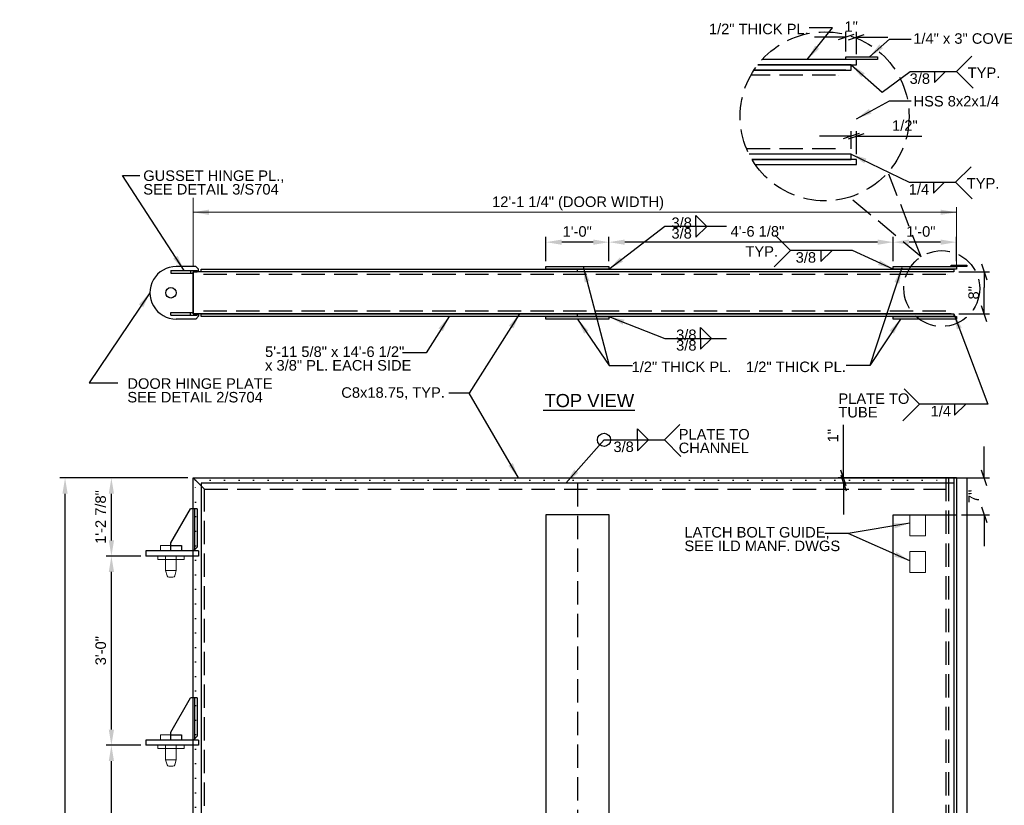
# Model space of a CAD drawing. Header units: inches. Extents: x 550 to 1010, y -290 to 19.
# Tile 2 of 5: x 550 to 737, y -131 to 19. Entities that reach past the tile are written whole.
import ezdxf
from ezdxf.enums import TextEntityAlignment as Align

# ---------------------------------------------------------------- set-up
doc = ezdxf.new("R2010")
doc.units = ezdxf.units.IN
doc.header["$LTSCALE"] = 10
doc.header["$MEASUREMENT"] = 0
doc.linetypes.add('DGN Style 1', pattern=[0.267013, 0.000444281, -0.266568])
doc.linetypes.add('DGN Style 3', pattern=[0.621993, 0.444281, -0.177712])
for name, color, linetype, lineweight in [('G-ANNO-DIM', 1, 'Continuous', 0), ('G-ANNO-TEXT', 7, 'Continuous', 30), ('S-FSTN-MISC', 12, 'Continuous', 13), ('S-STIF-TRAN', 3, 'Continuous', 30), ('S-WALL-SHEA', 98, 'Continuous', 30)]:
    doc.layers.add(name, color=color, linetype=linetype, lineweight=lineweight)
doc.styles.add("1 1 2 1'-0", font='arial.ttf', dxfattribs={"height": 1})
doc.styles.add("3 4 1'-0", font='arial.ttf', dxfattribs={"height": 2})
doc.dimstyles.new("3 4 1'-0", dxfattribs={"dimtxt": 2, "dimasz": 3, "dimexe": 1, "dimexo": 1, "dimgap": 1, "dimtad": 1, "dimdec": 4, "dimzin": 15, "dimdsep": 46, "dimlunit": 4, "dimtxsty": "3 4 1'-0", "dimblk": '_Oblique_0.3', "dimcen": 0.09, "dimadec": 4, "dimazin": 3, "dimtfac": 1, "dimtdec": 4, "dimtofl": 0, "dimtmove": 0, "dimatfit": 3, "dimfxl": 1, "dimfrac": 2, "dimtolj": 1, "dimtzin": 15, "dimarcsym": 0})

# ---------------------------------------------------------------- blocks, each defined once
blk = doc.blocks.new('*D20')
at = {"layer": 'Defpoints', "color": 0, "lineweight": 0, "transparency": 16777216}
for p in [(716.18, -23.57), (716.18, -28.21), (728.18, -28.21)]:
    blk.add_point(p, dxfattribs=at)
at = {"layer": 'G-ANNO-DIM', "color": 0, "lineweight": -2, "transparency": 16777216}
for p, q in [((716.18, -27.21), (716.18, -22.57)), ((725.18, -23.57), (719.18, -23.57)), ((728.18, -27.21), (728.18, -22.57))]:
    blk.add_line(p, q, dxfattribs=at)
at = {"layer": 'G-ANNO-DIM', "color": 0, "lineweight": 0, "transparency": 16777216}
for points in [[(719.18, -23.07), (719.18, -24.07), (716.18, -23.57)], [(725.18, -23.07), (725.18, -24.07), (728.18, -23.57)]]:
    blk.add_solid(points, dxfattribs=at)
at = {"layer": 'G-ANNO-DIM', "color": 0, "transparency": 16777216, "insert": (721.43, -21.55), "char_height": 2, "attachment_point": 5, "style": "3 4 1'-0"}
blk.add_mtext('\\A1;1\'-0"', dxfattribs=at)
blk = doc.blocks.new('*D22')
at = {"layer": 'Defpoints', "color": 0, "lineweight": 0, "transparency": 16777216}
for p in [(662.06, -23.57), (662.06, -28.21), (716.18, -28.21)]:
    blk.add_point(p, dxfattribs=at)
at = {"layer": 'G-ANNO-DIM', "color": 0, "lineweight": -2, "transparency": 16777216}
for p, q in [((662.06, -27.21), (662.06, -22.57)), ((713.18, -23.57), (665.06, -23.57)), ((716.18, -27.21), (716.18, -22.57))]:
    blk.add_line(p, q, dxfattribs=at)
at = {"layer": 'G-ANNO-DIM', "color": 0, "lineweight": 0, "transparency": 16777216}
for points in [[(665.06, -23.07), (665.06, -24.07), (662.06, -23.57)], [(713.18, -23.07), (713.18, -24.07), (716.18, -23.57)]]:
    blk.add_solid(points, dxfattribs=at)
at = {"layer": 'G-ANNO-DIM', "color": 0, "transparency": 16777216, "insert": (690.32, -21.53), "char_height": 2, "attachment_point": 5, "style": "3 4 1'-0"}
blk.add_mtext('\\A1;4\'-6 1/8"', dxfattribs=at)
blk = doc.blocks.new('*D21')
at = {"layer": 'Defpoints', "color": 0, "lineweight": 0, "transparency": 16777216}
for p in [(650.06, -23.57), (650.06, -28.21), (662.06, -28.21)]:
    blk.add_point(p, dxfattribs=at)
at = {"layer": 'G-ANNO-DIM', "color": 0, "lineweight": -2, "transparency": 16777216}
for p, q in [((650.06, -27.21), (650.06, -22.57)), ((659.06, -23.57), (653.06, -23.57)), ((662.06, -27.21), (662.06, -22.57))]:
    blk.add_line(p, q, dxfattribs=at)
at = {"layer": 'G-ANNO-DIM', "color": 0, "lineweight": 0, "transparency": 16777216}
for points in [[(653.06, -23.07), (653.06, -24.07), (650.06, -23.57)], [(659.06, -23.07), (659.06, -24.07), (662.06, -23.57)]]:
    blk.add_solid(points, dxfattribs=at)
at = {"layer": 'G-ANNO-DIM', "color": 0, "transparency": 16777216, "insert": (656.02, -21.55), "char_height": 2, "attachment_point": 5, "style": "3 4 1'-0"}
blk.add_mtext('\\A1;1\'-0"', dxfattribs=at)
blk = doc.blocks.new('_Oblique_0.3')
at = {"color": 0, "linetype": 'ByBlock', "lineweight": -2}
for p, q in [((0, 0), (-1, 0)), ((0.5, 0.167), (-0.5, -0.167))]:
    blk.add_line(p, q, dxfattribs=at)
blk = doc.blocks.new('all_around')
at = {"layer": 'G-ANNO-TEXT'}
blk.add_circle((0, 0), 0.0625, dxfattribs=at)
blk = doc.blocks.new('*D27')
at = {"layer": 'Defpoints', "color": 0, "lineweight": 0, "transparency": 16777216}
for p in [(558.54, -68.45), (582.93, -68.45), (582.93, -244.95)]:
    blk.add_point(p, dxfattribs=at)
at = {"layer": 'G-ANNO-DIM', "color": 0, "lineweight": -2, "transparency": 16777216}
for p, q in [((581.93, -68.45), (557.54, -68.45)), ((558.54, -241.95), (558.54, -71.45)), ((581.93, -244.95), (557.54, -244.95))]:
    blk.add_line(p, q, dxfattribs=at)
at = {"layer": 'G-ANNO-DIM', "color": 0, "lineweight": 0, "transparency": 16777216}
for points in [[(558.04, -71.45), (559.04, -71.45), (558.54, -68.45)], [(558.04, -241.95), (559.04, -241.95), (558.54, -244.95)]]:
    blk.add_solid(points, dxfattribs=at)
at = {"layer": 'G-ANNO-DIM', "color": 0, "transparency": 16777216, "insert": (556.23, -173.34), "char_height": 2, "attachment_point": 5, "rotation": 90, "style": "3 4 1'-0"}
blk.add_mtext('\\A1;14\'-8 1/2" (DOOR HEIGHT)', dxfattribs=at)
blk = doc.blocks.new('*D30')
at = {"layer": 'Defpoints', "color": 0, "lineweight": 0, "transparency": 16777216}
for p in [(727.68, -29.21), (733.5, -29.21), (727.68, -37.21)]:
    blk.add_point(p, dxfattribs=at)
at = {"layer": 'G-ANNO-DIM', "color": 0, "lineweight": -2, "transparency": 16777216}
for p, q in [((728.68, -29.21), (734.5, -29.21)), ((733.5, -34.21), (733.5, -32.21)), ((728.68, -37.21), (734.5, -37.21))]:
    blk.add_line(p, q, dxfattribs=at)
at = {"layer": 'G-ANNO-DIM', "color": 0, "lineweight": -2, "transparency": 16777216, "xscale": 3, "yscale": 3, "zscale": 3}
for p, rotation in [((733.5, -29.21), 90), ((733.5, -37.21), 270)]:
    blk.add_blockref('_Oblique_0.3', p, dxfattribs=dict(at, rotation=rotation))
at = {"layer": 'G-ANNO-DIM', "color": 0, "transparency": 16777216, "insert": (731.48, -33.21), "char_height": 2, "attachment_point": 5, "rotation": 90, "style": "3 4 1'-0"}
blk.add_mtext('\\A1;8"', dxfattribs=at)
blk = doc.blocks.new('*D34')
at = {"layer": 'Defpoints', "color": 0, "lineweight": 0, "transparency": 16777216}
for p in [(567.36, -119.33), (573.93, -119.33), (573.93, -155.33)]:
    blk.add_point(p, dxfattribs=at)
at = {"layer": 'G-ANNO-DIM', "color": 0, "lineweight": -2, "transparency": 16777216}
for p, q in [((572.93, -119.33), (566.36, -119.33)), ((567.36, -152.33), (567.36, -122.33)), ((572.93, -155.33), (566.36, -155.33))]:
    blk.add_line(p, q, dxfattribs=at)
at = {"layer": 'G-ANNO-DIM', "color": 0, "lineweight": 0, "transparency": 16777216}
for points in [[(566.86, -122.33), (567.86, -122.33), (567.36, -119.33)], [(566.86, -152.33), (567.86, -152.33), (567.36, -155.33)]]:
    blk.add_solid(points, dxfattribs=at)
at = {"layer": 'G-ANNO-DIM', "color": 0, "transparency": 16777216, "insert": (565.34, -137.33), "char_height": 2, "attachment_point": 5, "rotation": 90, "style": "3 4 1'-0"}
blk.add_mtext('\\A1;3\'-0"', dxfattribs=at)
blk = doc.blocks.new('*D32')
at = {"layer": 'Defpoints', "color": 0, "lineweight": 0, "transparency": 16777216}
for p in [(567.36, -83.33), (573.93, -83.33), (573.93, -119.33)]:
    blk.add_point(p, dxfattribs=at)
at = {"layer": 'G-ANNO-DIM', "color": 0, "lineweight": -2, "transparency": 16777216}
for p, q in [((572.93, -83.33), (566.36, -83.33)), ((567.36, -116.33), (567.36, -86.33)), ((572.93, -119.33), (566.36, -119.33))]:
    blk.add_line(p, q, dxfattribs=at)
at = {"layer": 'G-ANNO-DIM', "color": 0, "lineweight": 0, "transparency": 16777216}
for points in [[(566.86, -86.33), (567.86, -86.33), (567.36, -83.33)], [(566.86, -116.33), (567.86, -116.33), (567.36, -119.33)]]:
    blk.add_solid(points, dxfattribs=at)
at = {"layer": 'G-ANNO-DIM', "color": 0, "transparency": 16777216, "insert": (565.34, -101.33), "char_height": 2, "attachment_point": 5, "rotation": 90, "style": "3 4 1'-0"}
blk.add_mtext('\\A1;3\'-0"', dxfattribs=at)
blk = doc.blocks.new('*D33')
at = {"layer": 'Defpoints', "color": 0, "lineweight": 0, "transparency": 16777216}
for p in [(567.36, -68.45), (582.93, -68.45), (573.93, -83.33)]:
    blk.add_point(p, dxfattribs=at)
at = {"layer": 'G-ANNO-DIM', "color": 0, "lineweight": -2, "transparency": 16777216}
for p, q in [((581.93, -68.45), (566.36, -68.45)), ((567.36, -80.33), (567.36, -71.45)), ((572.93, -83.33), (566.36, -83.33))]:
    blk.add_line(p, q, dxfattribs=at)
at = {"layer": 'G-ANNO-DIM', "color": 0, "lineweight": 0, "transparency": 16777216}
for points in [[(566.86, -71.45), (567.86, -71.45), (567.36, -68.45)], [(566.86, -80.33), (567.86, -80.33), (567.36, -83.33)]]:
    blk.add_solid(points, dxfattribs=at)
at = {"layer": 'G-ANNO-DIM', "color": 0, "transparency": 16777216, "insert": (565.32, -75.89), "char_height": 2, "attachment_point": 5, "rotation": 90, "style": "3 4 1'-0"}
blk.add_mtext('\\A1;1\'-2 7/8"', dxfattribs=at)
blk = doc.blocks.new('*U38')
at = {"layer": 'G-ANNO-TEXT'}
for p, q in [((4.09, 5), (0.38, 5)), ((4.63, 4), (3.63, 4)), ((4.09, 5), (4.63, 4.47)), ((4.63, 4), (4.63, 4.47)), ((4.09, -5), (0.38, -5)), ((4.09, -5), (4.63, -4.47)), ((4.63, -4), (4.63, -4.47))]:
    blk.add_line(p, q, dxfattribs=at)
at = {"layer": 'G-ANNO-TEXT', "flags": 128}
blk.add_lwpolyline([(3.63, 4), (3.63, -4), (4.63, -4)], dxfattribs=at)
at = {"layer": 'G-ANNO-TEXT'}
blk.add_circle((-0.62, 0), 1, dxfattribs=at)
blk.add_arc((0.38, 0), 5, 89.9996, 270.0004, dxfattribs=at)
blk = doc.blocks.new('*D40')
at = {"layer": 'Defpoints', "color": 0, "lineweight": 0, "transparency": 16777216}
for p in [(728.18, -68.45), (733.47, -68.45), (728.18, -75.45)]:
    blk.add_point(p, dxfattribs=at)
at = {"layer": 'G-ANNO-DIM', "color": 0, "lineweight": -2, "transparency": 16777216}
for p, q in [((733.47, -65.45), (733.47, -62.45)), ((729.18, -68.45), (734.47, -68.45)), ((729.18, -75.45), (734.47, -75.45)), ((733.47, -78.45), (733.47, -81.45))]:
    blk.add_line(p, q, dxfattribs=at)
at = {"layer": 'G-ANNO-DIM', "color": 0, "lineweight": -2, "transparency": 16777216, "xscale": 3, "yscale": 3, "zscale": 3}
for p, rotation in [((733.47, -68.45), 270), ((733.47, -75.45), 90)]:
    blk.add_blockref('_Oblique_0.3', p, dxfattribs=dict(at, rotation=rotation))
at = {"layer": 'G-ANNO-DIM', "color": 0, "transparency": 16777216, "insert": (731.47, -71.95), "char_height": 2, "attachment_point": 5, "rotation": 90, "style": "3 4 1'-0"}
blk.add_mtext('\\A1;7"', dxfattribs=at)
blk = doc.blocks.new('*D41')
at = {"layer": 'Defpoints', "color": 0, "lineweight": 0, "transparency": 16777216}
for p in [(709.16, -3.42), (708.16, -6.81), (709.16, -7.81)]:
    blk.add_point(p, dxfattribs=at)
at = {"layer": 'G-ANNO-DIM', "color": 0, "lineweight": -2, "transparency": 16777216}
for p, q in [((705.16, -3.42), (702.16, -3.42)), ((708.16, -5.81), (708.16, -2.42)), ((709.16, -6.81), (709.16, -2.42)), ((712.16, -3.42), (721.6, -3.42))]:
    blk.add_line(p, q, dxfattribs=at)
at = {"layer": 'G-ANNO-DIM', "color": 0, "lineweight": -2, "transparency": 16777216, "xscale": 3, "yscale": 3, "zscale": 3}
blk.add_blockref('_Oblique_0.3', (708.16, -3.42), dxfattribs=at)
at = {"layer": 'G-ANNO-DIM', "color": 0, "lineweight": -2, "transparency": 16777216, "xscale": 3, "yscale": 3, "zscale": 3, "rotation": 180}
blk.add_blockref('_Oblique_0.3', (709.16, -3.42), dxfattribs=at)
at = {"layer": 'G-ANNO-DIM', "color": 0, "transparency": 16777216, "insert": (718.38, -1.39), "char_height": 2, "attachment_point": 5, "style": "3 4 1'-0"}
blk.add_mtext('\\A1;1/2"', dxfattribs=at)
blk = doc.blocks.new('*D48')
at = {"layer": 'Defpoints', "color": 0, "lineweight": 0, "transparency": 16777216}
for p in [(706.7, -68.45), (729.18, -68.45), (727.67, -69.43)]:
    blk.add_point(p, dxfattribs=at)
at = {"layer": 'G-ANNO-DIM', "color": 0, "lineweight": -2, "transparency": 16777216}
for p, q in [((706.7, -65.45), (706.7, -58.34)), ((728.18, -68.45), (705.7, -68.45)), ((726.67, -69.43), (705.7, -69.43)), ((706.7, -72.43), (706.7, -75.43))]:
    blk.add_line(p, q, dxfattribs=at)
at = {"layer": 'G-ANNO-DIM', "color": 0, "lineweight": -2, "transparency": 16777216, "xscale": 3, "yscale": 3, "zscale": 3}
for p, rotation in [((706.7, -68.45), 270), ((706.7, -69.43), 90)]:
    blk.add_blockref('_Oblique_0.3', p, dxfattribs=dict(at, rotation=rotation))
at = {"layer": 'G-ANNO-DIM', "color": 0, "transparency": 16777216, "insert": (704.7, -60.4), "char_height": 2, "attachment_point": 5, "rotation": 90, "style": "3 4 1'-0"}
blk.add_mtext('\\A1;1"', dxfattribs=at)
blk = doc.blocks.new('*D49')
at = {"layer": 'Defpoints', "color": 0, "lineweight": 0, "transparency": 16777216}
for p in [(707.16, 15.45), (707.16, 11.69, 0), (709.16, 11.19)]:
    blk.add_point(p, dxfattribs=at)
at = {"layer": 'G-ANNO-DIM', "color": 0, "lineweight": -2, "transparency": 16777216}
for p, q in [((704.16, 15.45), (701.16, 15.45)), ((707.16, 12.69), (707.16, 16.45)), ((709.16, 12.19), (709.16, 16.45)), ((712.16, 15.45), (715.16, 15.45))]:
    blk.add_line(p, q, dxfattribs=at)
at = {"layer": 'G-ANNO-DIM', "color": 0, "lineweight": -2, "transparency": 16777216, "xscale": 3, "yscale": 3, "zscale": 3}
blk.add_blockref('_Oblique_0.3', (707.16, 15.45), dxfattribs=at)
at = {"layer": 'G-ANNO-DIM', "color": 0, "lineweight": -2, "transparency": 16777216, "xscale": 3, "yscale": 3, "zscale": 3, "rotation": 180}
blk.add_blockref('_Oblique_0.3', (709.16, 15.45), dxfattribs=at)
at = {"layer": 'G-ANNO-DIM', "color": 0, "transparency": 16777216, "insert": (708.16, 17.46), "char_height": 2, "attachment_point": 5, "style": "3 4 1'-0"}
blk.add_mtext('\\A1;1"', dxfattribs=at)

msp = doc.modelspace()

# ---------------------------------------------------------------- linework, layer by layer
at = {"layer": 'G-ANNO-DIM'}
for p, q in [((582.93367, -28.20508), (582.93367, -15.13472)), ((582.93367, -17.88032), (728.18319, -17.88032)), ((728.18319, -28.70536), (728.18319, -16.88032))]:
    msp.add_line(p, q, dxfattribs=at)
msp.add_solid([(585.93367, -18.38032), (582.93367, -17.88032), (585.93367, -17.38032)], dxfattribs=at)
at = {"layer": 'G-ANNO-DIM', "extrusion": (0, 0, -1)}
msp.add_solid([(-725.18319, -17.38032), (-728.18319, -17.88032), (-725.18319, -18.38032)], dxfattribs=at)
at = {"layer": 'G-ANNO-TEXT'}
for p, q in [((728.20999, 8.88039), (731.143, 11.8134)), ((707.15996, 9.18838), (689.66639, 9.18838)), ((723.99646, 6.81173), (726.10393, 8.88039)), ((723.99646, 8.87666), (723.99646, 6.81173)), ((728.20999, 8.88039), (731.35214, 5.73823)), ((728.04083, -12.18083), (730.97384, -9.24782)), ((723.82729, -14.24948), (725.93477, -12.18083)), ((723.82729, -12.18456), (723.82729, -14.24948)), ((728.04083, -12.18083), (731.18298, -15.32298)), ((678.60262, -20.55783), (678.60262, -18.4929)), ((678.60262, -18.4929), (680.7101, -20.56156)), ((678.60262, -22.63021), (680.7101, -20.56156)), ((678.60262, -20.56529), (678.60262, -22.63021)), ((696.62124, -25.15645), (693.68823, -22.22343)), ((696.62124, -25.15645), (693.47909, -28.2986)), ((702.4159, -27.2251), (704.52337, -25.15645)), ((702.4159, -25.16018), (702.4159, -27.2251)), ((578.68367, -28.95508), (583.68367, -28.95508)), ((578.68367, -28.95508), (578.68367, -29.45508)), ((578.68367, -29.45508), (582.93367, -29.45508)), ((582.43367, -28.95508), (582.43367, -29.45508)), ((727.18367, -29.20508), (582.93367, -29.20508)), ((582.93367, -37.20508), (582.93367, -29.20508)), ((583.93367, -29.20508), (582.93367, -29.20508)), ((582.93367, -29.45508), (582.93367, -29.20508)), ((656.05867, -29.20508), (656.05867, -28.70508)), ((578.68367, -36.95508), (582.93367, -36.95508)), ((578.68367, -37.45508), (578.68367, -36.95508)), ((578.68367, -37.45508), (583.68367, -37.45508)), ((582.43367, -37.45508), (582.43367, -36.95508)), ((727.18367, -37.20508), (582.93367, -37.20508)), ((656.05867, -37.70508), (656.05867, -37.20508)), ((727.68367, -37.20508), (727.68367, -37.70508)), ((679.48847, -41.88447), (679.48847, -39.81955)), ((679.48847, -39.81955), (681.59595, -41.8882)), ((679.48847, -43.95686), (681.59595, -41.8882)), ((679.48847, -41.89193), (679.48847, -43.95686)), ((721.15925, -54.40776), (718.22624, -51.47475)), ((649.51197, -55.54551), (666.98693, -55.54551)), ((721.15925, -54.40776), (718.0171, -57.54991)), ((727.85383, -56.47268), (729.96131, -54.40403)), ((727.85383, -54.40776), (727.85383, -56.47268)), ((667.4856, -59.12888), (669.59307, -61.19754)), ((667.4856, -61.19381), (667.4856, -59.12888)), ((672.62539, -61.19381), (675.5584, -58.2608)), ((667.4856, -63.25873), (669.59307, -61.19008)), ((667.4856, -61.19381), (667.4856, -63.25873)), ((672.62539, -61.19381), (675.76754, -64.33596)), ((582.93367, -68.4527), (728.18367, -68.4527)), ((582.93367, -68.4527), (585.09367, -70.6127)), ((582.93367, -244.9527), (582.93367, -68.4527)), ((582.93367, -68.4527), (585.09367, -70.6127)), ((728.18367, -68.4527), (728.18367, -185.9527)), ((582.93367, -82.3277), (578.93367, -82.3277)), ((583.22656, -82.3277), (578.93367, -82.3277)), ((582.93367, -118.3277), (578.93367, -118.3277)), ((583.22656, -118.3277), (578.93367, -118.3277))]:
    msp.add_line(p, q, dxfattribs=at)
at = {"layer": 'G-ANNO-TEXT', "linetype": 'DGN Style 3'}
for p, q in [((705.16092, 8.18838), (689.06122, 8.18838)), ((705.65996, 8.18838), (705.65901, 8.18838)), ((705.66092, 8.18838), (705.65996, 8.18838)), ((705.15996, -5.77991), (688.25542, -5.78178)), ((721.46873, -26.35584), (715.17243, -10.26013)), ((721.46873, -26.35584), (707.81706, -15.00365)), ((726.18414, -29.70508), (583.74136, -29.70508)), ((726.43367, -29.70508), (726.43319, -29.70508)), ((726.43414, -29.70508), (726.43367, -29.70508)), ((726.18367, -36.68923), (583.73432, -36.70508)), ((726.18367, -68.4527), (726.18367, -184.9527)), ((726.68367, -68.4527), (726.68367, -184.9527)), ((727.68367, -68.4527), (727.68367, -184.9527)), ((585.09367, -70.6127), (726.18367, -70.6127)), ((585.09367, -242.7927), (585.09367, -70.6127)), ((656.07617, -69.4252), (656.07617, -243.9802))]:
    msp.add_line(p, q, dxfattribs=at)
at = {"layer": 'G-ANNO-TEXT', "linetype": 'DGN Style 1'}
for p, q in [((583.37267, -68.8917), (726.18367, -68.8917)), ((583.37267, -244.5137), (583.37267, -68.8917))]:
    msp.add_line(p, q, dxfattribs=at)
at = {"layer": 'G-ANNO-TEXT', "flags": 128}
for points in [[(582.93367, -29.20508), (583.68367, -29.20508), (583.68367, -28.95508)], [(582.93367, -29.20508), (582.93367, -37.20508), (583.93367, -37.20508)], [(582.93367, -37.20508), (583.68367, -37.20508), (583.68367, -37.45508)], [(728.18367, -68.4527), (730.18367, -68.4527), (730.18367, -244.9527), (728.18367, -244.9527)], [(716.18367, -163.29932), (716.18367, -75.4527), (728.18367, -75.4527), (728.18367, -186.9527)]]:
    msp.add_lwpolyline(points, dxfattribs=at)
at = {"layer": 'G-ANNO-TEXT', "linetype": 'DGN Style 3', "flags": 128}
for points in [[(578.68367, -81.3277), (580.68367, -81.3277), (580.68367, -82.3277), (578.68367, -82.3277)], [(578.68367, -117.3277), (580.68367, -117.3277), (580.68367, -118.3277), (578.68367, -118.3277)]]:
    msp.add_lwpolyline(points, dxfattribs=at)
at = {"layer": 'G-ANNO-TEXT', "linetype": 'DGN Style 3'}
for centre, radius in [((703.10994, 0.36973), 16.07787), ((725.40558, -32.40444), 7.21695)]:
    msp.add_circle(centre, radius, dxfattribs=at)
at = {"layer": 'G-ANNO-TEXT'}
msp.add_solid([(711.64151, 11.68838), (714.20751, 13.32106), (713.53929, 14.06502)], dxfattribs=at)
for points in [[(707.15996, 11.18838), (707.15996, 11.68838), (713.15996, 11.68838), (713.15996, 11.18838)], [(727.18367, -28.20508), (727.18367, -27.95508), (730.18367, -27.95508), (730.18367, -28.20508)], [(727.68367, -29.20508), (584.43367, -29.20508), (584.43367, -28.70508), (727.68367, -28.70508)], [(662.05867, -28.70508), (650.05867, -28.70508), (650.05867, -28.20508), (662.05867, -28.20508)], [(728.18367, -28.70508), (716.18367, -28.70508), (716.18367, -28.20508), (728.18367, -28.20508)], [(727.68367, -37.70508), (584.43367, -37.70508), (584.43367, -37.20508), (727.68367, -37.20508)], [(662.05867, -38.20508), (650.05867, -38.20508), (650.05867, -37.70508), (662.05867, -37.70508)], [(728.18367, -38.20508), (716.18367, -38.20508), (716.18367, -37.70508), (728.18367, -37.70508)], [(662.07617, -75.4527), (650.07617, -75.4527), (650.07617, -240.9527), (662.07617, -240.9527)]]:
    msp.add_3dface(points, dxfattribs=at)
at = {"layer": 'S-FSTN-MISC'}
for p, q in [((579.68367, -83.3277), (579.68367, -86.0777)), ((577.68367, -86.0777), (579.68367, -86.0777)), ((577.68367, -86.0777), (577.94413, -87.04976)), ((579.68367, -86.0777), (579.4232, -87.04976)), ((578.30635, -87.3277), (579.06098, -87.3277)), ((579.68367, -119.3277), (579.68367, -122.0777)), ((577.68367, -122.0777), (579.68367, -122.0777)), ((577.68367, -122.0777), (577.94413, -123.04976)), ((578.30635, -123.3277), (579.06098, -123.3277)), ((579.68367, -122.0777), (579.4232, -123.04976))]:
    msp.add_line(p, q, dxfattribs=at)
at = {"layer": 'S-FSTN-MISC', "flags": 128}
for points in [[(578.68367, -81.3277), (576.68367, -81.3277), (576.68367, -82.3277), (578.68367, -82.3277)], [(579.68367, -83.3277), (577.68367, -83.3277), (577.68367, -86.0777)], [(578.68367, -117.3277), (576.68367, -117.3277), (576.68367, -118.3277), (578.68367, -118.3277)], [(579.68367, -119.3277), (577.68367, -119.3277), (577.68367, -122.0777)]]:
    msp.add_lwpolyline(points, dxfattribs=at)
at = {"layer": 'S-FSTN-MISC'}
for centre, start, end in [((578.30635, -86.9527), 195, 270), ((579.06098, -86.9527), 270, 345), ((578.30635, -122.9527), 195, 270), ((579.06098, -122.9527), 270, 345)]:
    msp.add_arc(centre, 0.375, start, end, dxfattribs=at)
for points in [[(719.30867, -75.4527), (722.30867, -75.4527), (722.30867, -79.4527), (719.30867, -79.4527)], [(719.30867, -82.4527), (722.30867, -82.4527), (722.30867, -86.4527), (719.30867, -86.4527)], [(576.18367, -83.3277), (581.18367, -83.3277), (581.18367, -83.9527), (576.18367, -83.9527)], [(576.18367, -119.3277), (581.18367, -119.3277), (581.18367, -119.9527), (576.18367, -119.9527)]]:
    msp.add_3dface(points, dxfattribs=at)
at = {"layer": 'S-STIF-TRAN'}
for p, q in [((578.68367, -80.8277), (582.43367, -74.3277)), ((583.68367, -74.3277), (582.43367, -74.3277)), ((583.18367, -74.3277), (583.18367, -82.12059)), ((583.68367, -74.3277), (583.68367, -81.62059)), ((583.93367, -82.3277), (573.93367, -82.3277)), ((573.93367, -82.3277), (573.93367, -83.3277)), ((578.68367, -82.3277), (578.68367, -80.8277)), ((582.97656, -82.3277), (583.68367, -81.62059)), ((583.93367, -82.3277), (583.93367, -83.3277)), ((583.93367, -83.3277), (573.93367, -83.3277)), ((578.68367, -116.8277), (582.43367, -110.3277)), ((583.68367, -110.3277), (582.43367, -110.3277)), ((583.18367, -110.3277), (583.18367, -118.12059)), ((583.68367, -110.3277), (583.68367, -117.62059)), ((578.68367, -118.3277), (578.68367, -116.8277)), ((582.97656, -118.3277), (583.68367, -117.62059)), ((583.93367, -118.3277), (573.93367, -118.3277)), ((573.93367, -118.3277), (573.93367, -119.3277)), ((583.93367, -119.3277), (573.93367, -119.3277)), ((583.93367, -118.3277), (583.93367, -119.3277))]:
    msp.add_line(p, q, dxfattribs=at)
at = {"layer": 'S-WALL-SHEA'}
for p, q in [((727.70117, -69.4252), (584.45117, -69.4252)), ((584.45117, -69.4252), (584.45117, -243.9802)), ((727.70117, -69.4252), (727.70117, -186.3902))]:
    msp.add_line(p, q, dxfattribs=at)
at = {"layer": 'S-WALL-SHEA', "flags": 128}
for points in [[(689.66639, 9.18838), (708.15996, 9.18838), (708.15996, 10.18838), (690.37841, 10.18838)], [(690.37841, 10.18838), (709.15996, 10.18838), (709.15996, 11.18838), (691.21648, 11.18838)], [(689.2693, -7.81162), (708.15996, -7.81162), (708.15996, -6.81162), (688.72502, -6.81162)], [(689.91143, -8.81162), (709.15996, -8.81162), (709.15996, -7.81162), (689.2693, -7.81162)]]:
    msp.add_lwpolyline(points, dxfattribs=at)

# ---------------------------------------------------------------- block references
at = {"layer": 'G-ANNO-TEXT'}
msp.add_blockref('*U38', (579.30866, -33.20507), dxfattribs=at)
at = {"layer": 'G-ANNO-TEXT', "xscale": 20, "yscale": 20, "zscale": 20}
msp.add_blockref('all_around', (661.11892, -61.19381), dxfattribs=at)

# ---------------------------------------------------------------- texts
at = {"layer": 'G-ANNO-DIM', "color": 7, "linetype": 'Continuous', "style": "3 4 1'-0"}
msp.add_text('12\'-1 1/4" (DOOR WIDTH)', height=2, dxfattribs=at).set_placement((656.17909, -15.88032), align=Align.MIDDLE_CENTER)
at = {"layer": 'G-ANNO-TEXT', "color": 7, "char_height": 2, "style": "3 4 1'-0"}
for s, insert, attachment_point, line_spacing_factor in [('1/2" THICK PL.', (681.07808, 18.00268), 1, 0.6), ('1/4" x 3" COVER PL.', (719.97479, 16.18651), 1, 0.6), ('TYP.', (730.33934, 9.68526), 1, 0.6), ('3/8', (723.17003, 8.55626), 3, 0.6), ('HSS 8x2x1/4', (720.02149, 4.25481), 1, 0.6), ('GUSSET HINGE PL.,\\PSEE DETAIL 3/S704', (573.42508, -9.91715), 1, 0.776524), ('1/4', (723.00087, -12.50496), 3, 0.6), ('TYP.', (730.17018, -11.37595), 1, 0.6), ('3/8', (677.83845, -20.9041), 9, 0.6), ('3/8', (677.83845, -20.88569), 3, 0.6), ('TYP.', (694.24799, -24.35157), 3, 0.6), ('3/8', (701.48161, -25.48057), 3, 0.6), ('3/8', (678.7243, -42.23074), 9, 0.6), ('3/8', (678.7243, -42.21233), 3, 0.6), ('1/2" THICK PL.', (685.36767, -46.30008), 3, 0.6), ('1/2" THICK PL.', (688.1465, -46.30008), 1, 0.6), ('DOOR HINGE PLATE\\PSEE DETAIL 2/S704', (570.39648, -49.48507), 1, 0.776524), ('C8x18.75, TYP.', (611.11458, -51.19039), 1, 0.6), ('\\H1.25x;TOP VIEW', (649.78094, -52.47056), 1, 0.75), ('PLATE TO\\PTUBE', (705.72798, -52.34936), 1, 0.776524), ('1/4', (723.27924, -54.72816), 1, 0.6), ('PLATE TO\\PCHANNEL', (675.33281, -59.13541), 1, 0.776524), ('3/8', (662.91101, -61.51421), 1, 0.6)]:
    msp.add_mtext(s, dxfattribs=dict(at, insert=insert, attachment_point=attachment_point, line_spacing_factor=line_spacing_factor))
at = {"layer": 'G-ANNO-TEXT', "color": 7, "linetype": 'Continuous', "lineweight": 0, "char_height": 2, "attachment_point": 1, "line_spacing_factor": 0.776524, "style": "1 1 2 1'-0"}
for s, insert in [('5\'-11 5/8" x 14\'-6 1/2" \\Px 3/8" PL. EACH SIDE', (596.60589, -43.42099)), ('LATCH BOLT GUIDE,\\PSEE ILD MANF. DWGS', (676.42442, -77.78265))]:
    msp.add_mtext(s, dxfattribs=dict(at, insert=insert))

# ---------------------------------------------------------------- dimensions: what is measured, and where the dimension line sits
at = {"layer": 'G-ANNO-DIM'}
for base, p1, p2, angle, text, picture, middle in [((707.15996, 15.4536, 0.00002), (709.15996, 11.18838, 0.00002), (707.15996, 11.68838), 180, '1"', '*D49', (708.15996, 15.4536, 0.00002)), ((558.53878, -68.4527), (582.93367, -244.9527), (582.93367, -68.4527), 90, '<> (DOOR HEIGHT)', '*D27', (558.53878, -173.33731))]:
    dim = msp.add_linear_dim(base=base, p1=p1, p2=p2, angle=angle, text=text, dimstyle="3 4 1'-0", dxfattribs=at)
    dim.commit()
    dim.dimension.update_dxf_attribs({"geometry": picture, "text_midpoint": middle, "dimtype": 160})
dim = msp.add_linear_dim(base=(709.15996, -3.41953), p1=(708.15996, -6.81162), p2=(709.15996, -7.81162), text='1/2"', dimstyle="3 4 1'-0", dxfattribs=at)
dim.commit()
dim.dimension.update_dxf_attribs({"geometry": '*D41', "text_midpoint": (718.38029, -3.41953), "dimtype": 160})
for base, p1, p2, angle, picture, middle in [((662.05867, -23.56742), (716.18367, -28.20508), (662.05867, -28.20508), 180, '*D22', (690.31681, -23.56742)), ((650.05867, -23.56742), (662.05867, -28.20508), (650.05867, -28.20508), 180, '*D21', (656.019, -23.56742)), ((716.18367, -23.56742), (728.18367, -28.20508), (716.18367, -28.20508), 180, '*D20', (721.42578, -23.56742)), ((706.7004, -68.4527), (727.66617, -69.4252), (729.18367, -68.4527), 90, '*D48', (706.7004, -60.39745))]:
    dim = msp.add_linear_dim(base=base, p1=p1, p2=p2, angle=angle, dimstyle="3 4 1'-0", dxfattribs=at)
    dim.commit()
    dim.dimension.update_dxf_attribs({"geometry": picture, "text_midpoint": middle, "dimtype": 160})
for base, p1, p2, picture, middle in [((733.49878, -29.20508), (727.68414, -37.20536), (727.68367, -29.20508), '*D30', (731.47763, -33.20522)), ((733.47038, -68.4527), (728.18367, -75.4527), (728.18367, -68.4527), '*D40', (731.47038, -71.9527)), ((567.35855, -68.4527), (573.93367, -83.3277), (582.93367, -68.4527), '*D33', (565.32445, -75.8902)), ((567.35855, -83.3277), (573.93367, -119.3277), (573.93367, -83.3277), '*D32', (565.33673, -101.3277)), ((567.35855, -119.3277), (573.93367, -155.3277), (573.93367, -119.3277), '*D34', (565.33673, -137.3277))]:
    dim = msp.add_linear_dim(base=base, p1=p1, p2=p2, angle=90, dimstyle="3 4 1'-0", dxfattribs=at)
    dim.commit()
    dim.dimension.update_dxf_attribs({"geometry": picture, "text_midpoint": middle})

# ---------------------------------------------------------------- leaders
at = {"layer": 'G-ANNO-TEXT'}
for points in [[(699.81812, 11.18838), (704.61742, 17.23032), (700.15429, 17.23032)], [(711.64151, 11.68838), (715.42637, 15.08789), (719.55859, 15.08789)], [(708.15996, 10.18838), (714.06546, 5.0045), (719.36561, 8.88039), (728.20999, 8.88039)], [(709.15996, -0.10091), (715.42637, 3.34777), (719.55859, 3.34777)], [(708.16092, -6.81216), (719.19645, -12.18083), (728.04083, -12.18083)], [(581.18367, -28.95508), (569.48091, -10.91295), (572.75887, -10.91295)], [(662.05867, -28.70508), (672.66944, -20.53284), (684.43912, -20.53284)], [(716.18367, -28.70508), (708.39092, -25.15645), (696.62124, -25.15645)], [(657.15516, -28.20508), (662.07223, -47.07245), (666.53536, -47.07245)], [(717.81598, -28.46028), (711.68584, -47.07245), (707.22271, -47.07245)], [(574.68367, -33.20508), (563.10988, -50.37398), (568.59561, -50.37398)], [(645.05647, -37.20508), (635.46199, -52.29169), (631.57136, -52.29169)], [(727.68367, -37.20508), (734.2048, -54.40776), (721.15925, -54.40776)], [(631.64831, -37.70508), (627.23835, -44.65605), (622.77522, -44.65605)], [(656.05867, -38.20508), (662.07223, -47.07245), (666.53536, -47.07245)], [(662.05867, -37.70508), (672.68249, -41.8882), (684.45217, -41.8882)], [(717.55445, -38.20508), (711.68584, -47.07245), (707.22271, -47.07245)], [(644.84475, -68.4527), (635.46199, -52.29169), (631.95797, -52.29169)], [(653.84889, -69.4252), (661.11892, -61.19381), (672.62539, -61.19381)], [(719.30867, -77.06973), (707.59246, -79.01771), (703.12933, -79.01771)], [(719.30867, -84.2027), (707.59246, -79.01771), (703.12933, -79.01771)]]:
    msp.add_leader(points, dimstyle="3 4 1'-0", override={"dimgap": 2}, dxfattribs=at)

doc.saveas('drawing.dxf')
